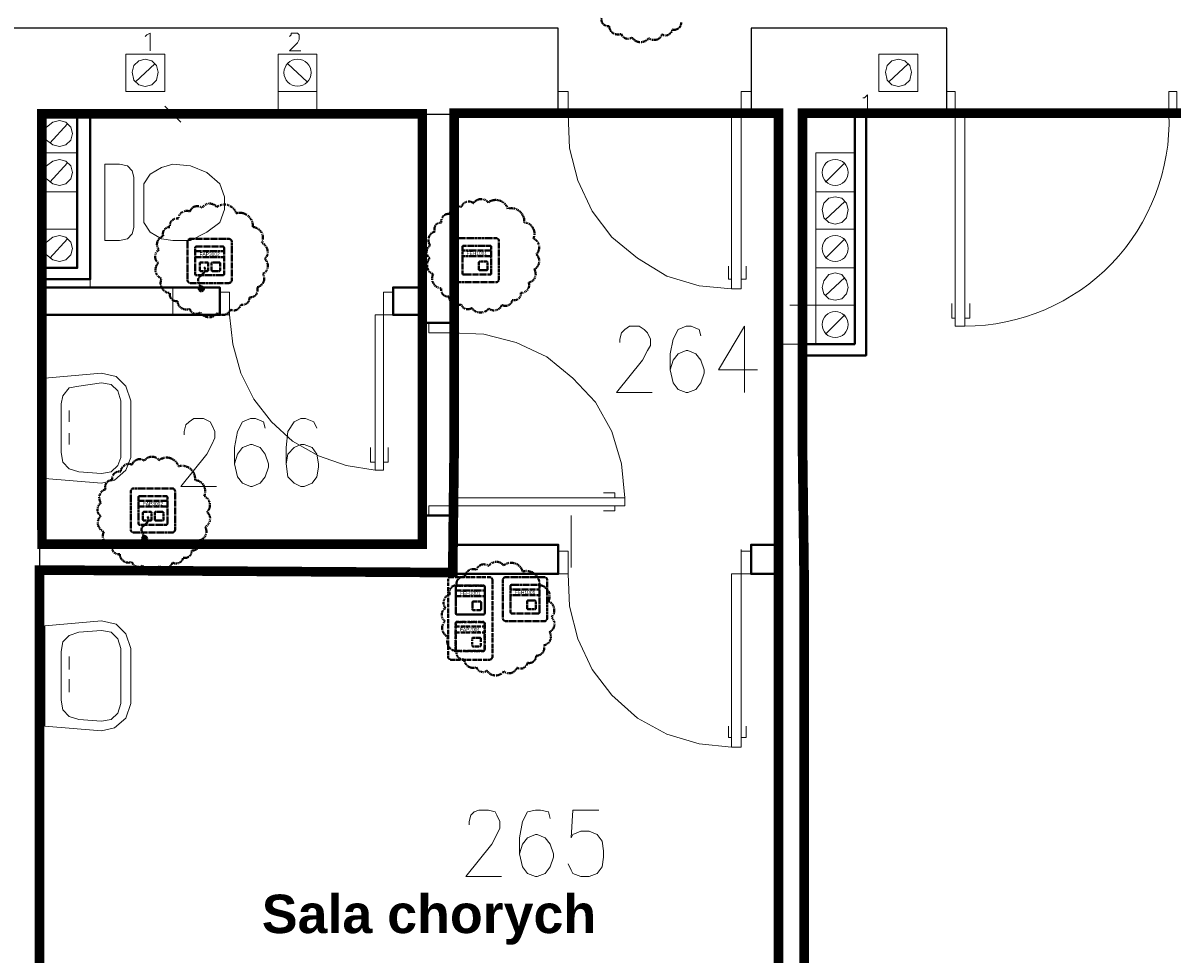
# Model space of a CAD drawing. Header units: millimetres. Extents: x 1 to 17496, y 1 to 30809.
# Tile 133 of 256: x 6300 to 6898, y 20970 to 21455. Entities that reach past the tile are written whole.
import ezdxf
from ezdxf.enums import TextEntityAlignment as Align

# ---------------------------------------------------------------- set-up
doc = ezdxf.new("R2010")
doc.units = ezdxf.units.MM
doc.linetypes.add('BORDER', pattern=[1.75, 0.5, -0.25, 0.5, -0.25, 0, -0.25])
doc.linetypes.add('CENTER', pattern=[2, 1.25, -0.25, 0.25, -0.25])
for name, color, linetype, lineweight in [('0_Przyz_FAP2001', 1, 'BORDER', 40), ('0_Przyz_FAP3002', 1, 'CENTER', 40), ('0_Przyz_FEH-1001', 1, 'CENTER', 40), ('0_Przyz_nowe', 211, 'BORDER', 40), ('0_Przyz_Ramka x4', 1, 'BORDER', 40), ('0_Przyz_Sala chorych', 5, 'BORDER', 40), ('0_Przyz_WC pacjenta', 30, 'CENTER', 40)]:
    doc.layers.add(name, color=color, linetype=linetype, lineweight=lineweight)
for name, color, linetype in [('2DE_TXTMARK', 41, 'Continuous'), ('2DE_TXTNUM', 11, 'Continuous'), ('PDF _Geometria', 7, 'Continuous')]:
    doc.layers.add(name, color=color, linetype=linetype)
doc.styles.add('arial', font='arialbd.ttf')
doc.styles.add('CP_ATTR', font='ARIAL.TTF')
doc.styles.add('CP_ELATT', font='ARIAL.TTF')

# ---------------------------------------------------------------- blocks, each defined once
blk = doc.blocks.new('2de_abb_sig_045_1psoxj')
blk.add_lwpolyline([(0, 20), (0, 0, 0.414214), (1.5, -1.5), (21.5, -1.5, 0.414214), (23, 0), (23, 20, 0.414214), (21.5, 21.5), (1.5, 21.5, 0.414214)], format="xyb", close=True)
at = {"flags": 128}
for points in [[(4, 3.1), (4, 16.9)], [(4.6, 17.5), (18.4, 17.5)], [(19, 16.9), (19, 3.1)], [(18.4, 2.5), (4.6, 2.5)]]:
    blk.add_lwpolyline(points, dxfattribs=at)
for centre, start, end in [((4.6, 16.9), 90, 180), ((18.4, 16.9), 0, 90), ((4.6, 3.1), 180, 270), ((18.4, 3.1), 270, 0)]:
    blk.add_arc(centre, 0.6, start, end)
at = {"linetype": 'Continuous', "style": 'CP_ATTR', "flags": 9}
for tag in ['NAME', 'ARTICLE', 'MARK2', 'OTHER1', 'PRODUCT-TYPE', 'ORDER-NO', 'PRODUCER', 'VOLTAGE', 'CURRENT', 'POWER', 'CHARACTER', 'IP', 'OTHER', 'LINK', 'WEIGHT', 'NUMBER', 'GROUP', 'FUNCTION', 'EL-STATUS']:
    blk.add_attdef(tag, text='', height=0.00005, dxfattribs=at).set_placement((0, 0), align=Align.MIDDLE_LEFT)
at = {"layer": '2DE_TXTMARK', "linetype": 'ByBlock', "style": 'CP_ATTR', "width": 0.8, "flags": 8}
blk.add_attdef('MARK1', text='', height=1.8, dxfattribs=at).set_placement((11.5, 27), align=Align.CENTER)
at = {"layer": '2DE_TXTNUM', "style": 'CP_ELATT', "width": 0.8}
blk.add_attdef('TAG', text='', height=2.5, dxfattribs=at).set_placement((11.5, 23), align=Align.CENTER)
blk = doc.blocks.new('2de_abb_sig_011_53jswgj')
blk.add_hatch(color=256).paths.add_polyline_path([(4.43, -14.56, 0.52796), (2.73, -13.39, 1.894083)])
for p, q in [((15, 5), (0, 5)), ((15, 2), (0, 2)), ((2.32, -1.2), (2.32, -4.8)), ((6.38, -0.75), (2.76, -0.75)), ((2.77, -5.25), (6.37, -5.25)), ((6.82, -4.8), (6.82, -1.2)), ((6.82, -4.35), (6.82, -4.35)), ((8.47, -1.2), (8.47, -4.8)), ((12.53, -0.75), (8.91, -0.75)), ((8.92, -5.25), (12.52, -5.25)), ((12.97, -4.8), (12.97, -1.2)), ((12.97, -4.35), (12.97, -4.35)), ((1.71, -10.8), (3.18, -14.56)), ((4.46, -6.18), (2.81, -7.85))]:
    blk.add_line(p, q)
at = {"flags": 128}
for points in [[(0, -6.9), (0, 6.9)], [(0.6, 7.5), (14.4, 7.5)], [(15, 6.9), (15, -6.9)], [(14.4, -7.5), (0.6, -7.5)]]:
    blk.add_lwpolyline(points, dxfattribs=at)
blk.add_circle((3.18, -14.56), 1.25)
for centre, radius, start, end in [((0.6, 6.9), 0.6, 90, 180), ((14.4, 6.9), 0.6, 0, 90), ((2.77, -1.2), 0.45, 88.75983, 180), ((2.77, -4.8), 0.45, 180, 270), ((2.77, -4.52), 2.36, 315.55137, 40.26904), ((6.37, -1.2), 0.45, 0, 91.24017), ((6.37, -4.8), 0.45, 270, 0), ((8.92, -1.2), 0.45, 88.75983, 180), ((8.92, -4.8), 0.45, 180, 270), ((12.52, -1.2), 0.45, 0, 91.24017), ((12.52, -4.8), 0.45, 270, 0), ((0.6, -6.9), 0.6, 180, 270), ((3.91, -9.94), 2.36, 117.73799, 201.32906), ((14.4, -6.9), 0.6, 270, 0)]:
    blk.add_arc(centre, radius, start, end)
at = {"linetype": 'Continuous', "style": 'CP_ATTR', "flags": 9}
for tag in ['NAME', 'ARTICLE', 'MARK2', 'OTHER1', 'PRODUCT-TYPE', 'ORDER-NO', 'PRODUCER', 'VOLTAGE', 'CURRENT', 'POWER', 'CHARACTER', 'IP', 'OTHER', 'LINK', 'WEIGHT', 'NUMBER', 'GROUP', 'FUNCTION', 'EL-STATUS']:
    blk.add_attdef(tag, text='', height=0.00005, dxfattribs=at).set_placement((0, -6.9), align=Align.MIDDLE_LEFT)
at = {"layer": '2DE_TXTMARK', "linetype": 'ByBlock', "style": 'CP_ATTR', "width": 0.8, "flags": 8}
blk.add_attdef('MARK1', text='', height=1.8, dxfattribs=at).set_placement((7.5, 3.5), align=Align.MIDDLE_CENTER)
at = {"layer": '2DE_TXTNUM', "style": 'CP_ELATT', "width": 0.8}
blk.add_attdef('TAG', text='', height=2.5, dxfattribs=at).set_placement((7.5, 9), align=Align.CENTER)
blk = doc.blocks.new('2de_abb_sig_001_fzxmh7f')
for p, q in [((15, 5), (0, 5)), ((15, 2), (0, 2)), ((8.57, -1.2), (8.57, -4.8)), ((12.63, -0.75), (9.01, -0.75)), ((9.02, -5.25), (12.62, -5.25)), ((13.07, -4.8), (13.07, -1.2)), ((13.07, -4.35), (13.07, -4.35))]:
    blk.add_line(p, q)
at = {"flags": 128}
for points in [[(0, -6.9), (0, 6.9)], [(0.6, 7.5), (14.4, 7.5)], [(15, 6.9), (15, -6.9)], [(14.4, -7.5), (0.6, -7.5)]]:
    blk.add_lwpolyline(points, dxfattribs=at)
for centre, radius, start, end in [((0.6, 6.9), 0.6, 90, 180), ((14.4, 6.9), 0.6, 0, 90), ((9.02, -1.2), 0.45, 88.75983, 180), ((9.02, -4.8), 0.45, 180, 270), ((12.62, -1.2), 0.45, 0, 91.24017), ((12.62, -4.8), 0.45, 270, 0), ((0.6, -6.9), 0.6, 180, 270), ((14.4, -6.9), 0.6, 270, 0)]:
    blk.add_arc(centre, radius, start, end)
at = {"linetype": 'Continuous', "style": 'CP_ATTR', "flags": 9}
for tag in ['NAME', 'ARTICLE', 'MARK2', 'OTHER1', 'PRODUCT-TYPE', 'ORDER-NO', 'PRODUCER', 'VOLTAGE', 'CURRENT', 'POWER', 'CHARACTER', 'IP', 'OTHER', 'LINK', 'WEIGHT', 'NUMBER', 'GROUP', 'FUNCTION', 'EL-STATUS']:
    blk.add_attdef(tag, text='', height=0.00005, dxfattribs=at).set_placement((0, -6.9), align=Align.MIDDLE_LEFT)
at = {"layer": '2DE_TXTMARK', "linetype": 'ByBlock', "style": 'CP_ATTR', "width": 0.8, "flags": 8}
blk.add_attdef('MARK1', text='', height=1.8, dxfattribs=at).set_placement((7.5, 3.5), align=Align.MIDDLE_CENTER)
at = {"layer": '2DE_TXTNUM', "style": 'CP_ELATT', "width": 0.8}
blk.add_attdef('TAG', text='', height=2.5, dxfattribs=at).set_placement((7.5, 9), align=Align.CENTER)
blk = doc.blocks.new('2de_abb_sig_046_18mvjo')
blk.add_lwpolyline([(0, 40), (0, 0, 0.414214), (1.5, -1.5), (21.5, -1.5, 0.414214), (23, 0), (23, 40, 0.414214), (21.5, 41.5), (1.5, 41.5, 0.414214)], format="xyb", close=True)
at = {"flags": 128}
for points in [[(4, 22.6), (4, 36.4)], [(4.6, 37), (18.4, 37)], [(19, 36.4), (19, 22.6)], [(18.4, 22), (4.6, 22)], [(4.6, 18), (18.4, 18)], [(4, 3.6), (4, 17.4)], [(19, 17.4), (19, 3.6)], [(18.4, 3), (4.6, 3)]]:
    blk.add_lwpolyline(points, dxfattribs=at)
for centre, start, end in [((4.6, 36.4), 90, 180), ((18.4, 36.4), 0, 90), ((4.6, 22.6), 180, 270), ((4.6, 17.4), 90, 180), ((18.4, 22.6), 270, 0), ((18.4, 17.4), 0, 90), ((4.6, 3.6), 180, 270), ((18.4, 3.6), 270, 0)]:
    blk.add_arc(centre, 0.6, start, end)
at = {"linetype": 'Continuous', "style": 'CP_ATTR', "flags": 9}
for tag in ['NAME', 'ARTICLE', 'MARK2', 'OTHER1', 'PRODUCT-TYPE', 'ORDER-NO', 'PRODUCER', 'VOLTAGE', 'CURRENT', 'POWER', 'CHARACTER', 'IP', 'OTHER', 'LINK', 'WEIGHT', 'NUMBER', 'GROUP', 'FUNCTION', 'EL-STATUS']:
    blk.add_attdef(tag, text='', height=0.00005, dxfattribs=at).set_placement((0, 0), align=Align.MIDDLE_LEFT)
at = {"layer": '2DE_TXTMARK', "linetype": 'ByBlock', "style": 'CP_ATTR', "width": 0.8, "flags": 8}
blk.add_attdef('MARK1', text='', height=1.8, dxfattribs=at).set_placement((11.5, 47), align=Align.CENTER)
at = {"layer": '2DE_TXTNUM', "style": 'CP_ELATT', "width": 0.8}
blk.add_attdef('TAG', text='', height=2.5, dxfattribs=at).set_placement((11.5, 43), align=Align.CENTER)
blk = doc.blocks.new('2de_abb_sig_010_fzx1zps')
for p, q in [((15, 5), (0, 5)), ((15, 2), (0, 2)), ((8.57, -1.2), (8.57, -4.8)), ((12.63, -0.75), (9.01, -0.75)), ((9.02, -5.25), (12.62, -5.25)), ((13.07, -4.8), (13.07, -1.2)), ((13.07, -4.35), (13.07, -4.35))]:
    blk.add_line(p, q)
at = {"flags": 128}
for points in [[(0, -6.9), (0, 6.9)], [(0.6, 7.5), (14.4, 7.5)], [(15, 6.9), (15, -6.9)], [(14.4, -7.5), (0.6, -7.5)]]:
    blk.add_lwpolyline(points, dxfattribs=at)
for centre, radius, start, end in [((0.6, 6.9), 0.6, 90, 180), ((14.4, 6.9), 0.6, 0, 90), ((9.02, -1.2), 0.45, 88.75983, 180), ((9.02, -4.8), 0.45, 180, 270), ((12.62, -1.2), 0.45, 0, 91.24017), ((12.62, -4.8), 0.45, 270, 0), ((0.6, -6.9), 0.6, 180, 270), ((14.4, -6.9), 0.6, 270, 0)]:
    blk.add_arc(centre, radius, start, end)
at = {"linetype": 'Continuous', "style": 'CP_ATTR', "flags": 9}
for tag in ['NAME', 'ARTICLE', 'MARK2', 'OTHER1', 'PRODUCT-TYPE', 'ORDER-NO', 'PRODUCER', 'VOLTAGE', 'CURRENT', 'POWER', 'CHARACTER', 'IP', 'OTHER', 'LINK', 'WEIGHT', 'NUMBER', 'GROUP', 'FUNCTION', 'EL-STATUS']:
    blk.add_attdef(tag, text='', height=0.00005, dxfattribs=at).set_placement((0, -6.9), align=Align.MIDDLE_LEFT)
at = {"layer": '2DE_TXTMARK', "linetype": 'ByBlock', "style": 'CP_ATTR', "width": 0.8, "flags": 8}
blk.add_attdef('MARK1', text='', height=1.8, dxfattribs=at).set_placement((7.5, 3.5), align=Align.MIDDLE_CENTER)
at = {"layer": '2DE_TXTNUM', "style": 'CP_ELATT', "width": 0.8}
blk.add_attdef('TAG', text='', height=2.5, dxfattribs=at).set_placement((7.5, 9), align=Align.CENTER)

msp = doc.modelspace()

# ---------------------------------------------------------------- linework, layer by layer
at = {"layer": '0_Przyz_nowe', "color": 5}
msp.add_lwpolyline([(6641.79, 21454.84, -0.5206), (6637.29, 21451.14, -0.5206), (6637.29, 21451.14, -0.5206), (6631.85, 21448.6, -0.5206), (6631.85, 21448.6, -0.5206), (6625.02, 21446.72, -0.5206), (6625.02, 21446.72, -0.5206), (6616.24, 21447.01, -0.5206), (6616.24, 21447.01, -0.5206), (6610.73, 21448.89, -0.5206), (6610.73, 21448.89, -0.5206), (6604.34, 21452.96, -0.5206), (6604.34, 21452.96, -0.5206), (6600.37, 21457.14, -0.5206)], format="xyb", dxfattribs=at)
for points in [[(6551.61, 21357.96, -0.5206), (6560.25, 21350.85, -0.5206), (6560.25, 21350.85, -0.5206), (6564.97, 21342.5, -0.5206), (6564.97, 21342.5, -0.5206), (6566.49, 21334.16, -0.5206), (6566.49, 21334.16, -0.5206), (6565.47, 21326.4, -0.5206), (6565.47, 21326.4, -0.5206), (6562.57, 21319.5, -0.5206), (6562.57, 21319.5, -0.5206), (6558.51, 21314.13, -0.5206), (6558.51, 21314.13, -0.5206), (6554.01, 21310.43, -0.5206), (6554.01, 21310.43, -0.5206), (6548.57, 21307.89, -0.5206), (6548.57, 21307.89, -0.5206), (6541.75, 21306.01, -0.5206), (6541.75, 21306.01, -0.5206), (6532.97, 21306.3, -0.5206), (6532.97, 21306.3, -0.5206), (6527.45, 21308.18, -0.5206), (6527.45, 21308.18, -0.5206), (6521.07, 21312.25, -0.5206), (6521.07, 21312.25, -0.5206), (6517.09, 21316.43, -0.5206), (6517.09, 21316.43, -0.5206), (6512.79, 21323.88, -0.5206), (6512.79, 21323.88, -0.5206), (6511.05, 21332.15, -0.5206), (6511.05, 21332.15, -0.5206), (6511.34, 21338.9, -0.5206), (6511.34, 21338.9, -0.5206), (6513.66, 21346.08, -0.5206), (6513.66, 21346.08, -0.5206), (6517.15, 21350.8, -0.5206), (6517.15, 21350.8, -0.5206), (6521.57, 21355.22, -0.5206), (6521.57, 21355.22, -0.5206), (6527.52, 21358.85, -0.5206), (6527.52, 21358.85, -0.5206), (6533.91, 21360.81, -0.5206), (6533.91, 21360.81, -0.5206), (6541.53, 21361.17, -0.5206), (6541.53, 21361.17, -0.5206)], [(6410.44, 21355.58, -0.5206), (6419.08, 21348.47, -0.5206), (6419.08, 21348.47, -0.5206), (6423.79, 21340.13, -0.5206), (6423.79, 21340.13, -0.5206), (6425.32, 21331.78, -0.5206), (6425.32, 21331.78, -0.5206), (6424.3, 21324.02, -0.5206), (6424.3, 21324.02, -0.5206), (6421.4, 21317.13, -0.5206), (6421.4, 21317.13, -0.5206), (6417.33, 21311.76, -0.5206), (6417.33, 21311.76, -0.5206), (6412.84, 21308.06, -0.5206), (6412.84, 21308.06, -0.5206), (6407.39, 21305.52, -0.5206), (6407.39, 21305.52, -0.5206), (6400.57, 21303.63, -0.5206), (6400.57, 21303.63, -0.5206), (6391.79, 21303.92, -0.5206), (6391.79, 21303.92, -0.5206), (6386.28, 21305.81, -0.5206), (6386.28, 21305.81, -0.5206), (6379.89, 21309.87, -0.5206), (6379.89, 21309.87, -0.5206), (6375.92, 21314.05, -0.5206), (6375.92, 21314.05, -0.5206), (6371.62, 21321.5, -0.5206), (6371.62, 21321.5, -0.5206), (6369.88, 21329.77, -0.5206), (6369.88, 21329.77, -0.5206), (6370.17, 21336.52, -0.5206), (6370.17, 21336.52, -0.5206), (6372.49, 21343.7, -0.5206), (6372.49, 21343.7, -0.5206), (6375.97, 21348.42, -0.5206), (6375.97, 21348.42, -0.5206), (6380.4, 21352.85, -0.5206), (6380.4, 21352.85, -0.5206), (6386.35, 21356.48, -0.5206), (6386.35, 21356.48, -0.5206), (6392.73, 21358.43, -0.5206), (6392.73, 21358.43, -0.5206), (6400.35, 21358.8, -0.5206), (6400.35, 21358.8, -0.5206)], [(6380.42, 21223.92, -0.5206), (6389.06, 21216.81, -0.5206), (6389.06, 21216.81, -0.5206), (6393.77, 21208.46, -0.5206), (6393.77, 21208.46, -0.5206), (6395.3, 21200.12, -0.5206), (6395.3, 21200.12, -0.5206), (6394.28, 21192.36, -0.5206), (6394.28, 21192.36, -0.5206), (6391.38, 21185.46, -0.5206), (6391.38, 21185.46, -0.5206), (6387.32, 21180.09, -0.5206), (6387.32, 21180.09, -0.5206), (6382.82, 21176.39, -0.5206), (6382.82, 21176.39, -0.5206), (6377.37, 21173.85, -0.5206), (6377.37, 21173.85, -0.5206), (6370.55, 21171.97, -0.5206), (6370.55, 21171.97, -0.5206), (6361.77, 21172.26, -0.5206), (6361.77, 21172.26, -0.5206), (6356.26, 21174.14, -0.5206), (6356.26, 21174.14, -0.5206), (6349.87, 21178.21, -0.5206), (6349.87, 21178.21, -0.5206), (6345.9, 21182.39, -0.5206), (6345.9, 21182.39, -0.5206), (6341.6, 21189.84, -0.5206), (6341.6, 21189.84, -0.5206), (6339.86, 21198.11, -0.5206), (6339.86, 21198.11, -0.5206), (6340.15, 21204.86, -0.5206), (6340.15, 21204.86, -0.5206), (6342.47, 21212.04, -0.5206), (6342.47, 21212.04, -0.5206), (6345.95, 21216.76, -0.5206), (6345.95, 21216.76, -0.5206), (6350.38, 21221.18, -0.5206), (6350.38, 21221.18, -0.5206), (6356.33, 21224.81, -0.5206), (6356.33, 21224.81, -0.5206), (6362.72, 21226.77, -0.5206), (6362.72, 21226.77, -0.5206), (6370.33, 21227.13, -0.5206), (6370.33, 21227.13, -0.5206)], [(6559.5, 21169.23, -0.5206), (6568.13, 21162.12, -0.5206), (6568.13, 21162.12, -0.5206), (6572.85, 21153.78, -0.5206), (6572.85, 21153.78, -0.5206), (6574.37, 21145.43, -0.5206), (6574.37, 21145.43, -0.5206), (6573.36, 21137.67, -0.5206), (6573.36, 21137.67, -0.5206), (6570.45, 21130.78, -0.5206), (6570.45, 21130.78, -0.5206), (6566.39, 21125.41, -0.5206), (6566.39, 21125.41, -0.5206), (6561.89, 21121.71, -0.5206), (6561.89, 21121.71, -0.5206), (6556.45, 21119.17, -0.5206), (6556.45, 21119.17, -0.5206), (6549.63, 21117.28, -0.5206), (6549.63, 21117.28, -0.5206), (6540.85, 21117.57, -0.5206), (6540.85, 21117.57, -0.5206), (6535.34, 21119.46, -0.5206), (6535.34, 21119.46, -0.5206), (6528.95, 21123.52, -0.5206), (6528.95, 21123.52, -0.5206), (6524.98, 21127.7, -0.5206), (6524.98, 21127.7, -0.5206), (6520.68, 21135.15, -0.5206), (6520.68, 21135.15, -0.5206), (6518.93, 21143.42, -0.5206), (6518.93, 21143.42, -0.5206), (6519.22, 21150.17, -0.5206), (6519.22, 21150.17, -0.5206), (6521.55, 21157.35, -0.5206), (6521.55, 21157.35, -0.5206), (6525.03, 21162.07, -0.5206), (6525.03, 21162.07, -0.5206), (6529.46, 21166.5, -0.5206), (6529.46, 21166.5, -0.5206), (6535.41, 21170.12, -0.5206), (6535.41, 21170.12, -0.5206), (6541.79, 21172.08, -0.5206), (6541.79, 21172.08, -0.5206), (6549.41, 21172.45, -0.5206), (6549.41, 21172.45, -0.5206)]]:
    msp.add_lwpolyline(points, format="xyb", close=True, dxfattribs=at)
at = {"layer": '0_Przyz_Sala chorych', "ltscale": 500, "const_width": 5}
for points in [[(6692.43, 21407.65), (6523.8, 21407.65), (6523.8, 21236.03), (6523.04, 21168.65), (6308.19, 21169.97), (6308.19, 20735.63), (6692.41, 20735.63)], [(7486.16, 21407.65), (6704.91, 21407.65), (6704.91, 21236.03), (6705.73, 21168.65), (6705.73, 21169.97), (6705.73, 20735.63), (7486.14, 20735.63)]]:
    msp.add_lwpolyline(points, close=True, dxfattribs=at)
at = {"layer": '0_Przyz_WC pacjenta', "ltscale": 500, "const_width": 5}
msp.add_lwpolyline([(6309.38, 21407.36), (6507.23, 21407.36), (6507.23, 21183.38), (6309.44, 21183.38)], close=True, dxfattribs=at)
at = {"layer": 'PDF _Geometria', "lineweight": 25}
for points in [[(6326.94, 20737.58), (6308.41, 20737.58), (6308.41, 21407.14), (6577.93, 21407.14), (6577.93, 21451.78), (6235.98, 21451.78), (6235.98, 20934.66), (6206.51, 20934.66), (6206.51, 20863.07), (6279.78, 20863.07), (6279.78, 21451.78)], [(6725.32, 20737.58), (6705.1, 20737.58), (6705.1, 21407.14), (6780.06, 21407.14), (6780.06, 21451.78), (6678.15, 21451.78), (6678.15, 21407.14), (6693.31, 21407.14), (6693.31, 20737.58), (6671.41, 20737.58)]]:
    msp.add_lwpolyline(points, dxfattribs=at)
at = {"layer": 'PDF _Geometria', "lineweight": 18}
for points in [[(6363.16, 21447.57), (6364, 21448.41), (6365.69, 21449.26), (6365.69, 21439.99)], [(6438.12, 21447.57), (6438.96, 21448.41), (6438.96, 21449.26), (6442.33, 21449.26), (6443.17, 21448.41), (6443.17, 21445.89), (6442.33, 21444.2), (6438.12, 21439.99), (6444.01, 21439.99)], [(6358.11, 21423.99), (6368.21, 21433.25)], [(6447.38, 21423.99), (6437.27, 21433.25)], [(6749.74, 21423.99), (6759.85, 21433.25)], [(6452.43, 21418.94), (6452.43, 21407.14), (6432.22, 21407.14), (6432.22, 21418.94)], [(6736.26, 21415.57), (6737.11, 21415.57), (6738.79, 21417.25), (6738.79, 21407.14)], [(6381.69, 21402.93), (6373.27, 21411.36)], [(6386.74, 21407.14), (6369.05, 21407.14)], [(6582.98, 21407.14), (6583.82, 21389.46), (6588.03, 21372.61), (6595.61, 21356.61), (6605.72, 21343.14), (6619.2, 21332.19), (6634.36, 21322.92), (6651.2, 21317.87), (6668.04, 21316.18)], [(6774.16, 21407.14), (6755.64, 21407.14)], [(6313.47, 21391.98), (6322.73, 21402.09)], [(6313.47, 21371.77), (6322.73, 21381.88)], [(6716.89, 21371.77), (6727, 21381.88)], [(6716.89, 21352.4), (6727, 21361.66)], [(6313.47, 21332.19), (6322.73, 21342.29)], [(6716.89, 21332.19), (6727, 21342.29)], [(6668.04, 21321.24), (6666.36, 21321.24), (6666.36, 21327.98)], [(6673.1, 21321.24), (6675.62, 21321.24), (6675.62, 21327.98)], [(6334.52, 21321.24), (6334.52, 21317.03)], [(6716.89, 21312.82), (6727, 21322.08)], [(6377.48, 21302.71), (6377.48, 21317.03), (6377.48, 21302.71)], [(6711.84, 21307.76), (6698.36, 21307.76)], [(6784.27, 21301.02), (6782.59, 21301.02), (6782.59, 21308.6)], [(6789.32, 21301.02), (6791.85, 21301.02), (6791.85, 21308.6)], [(6406.95, 21302.71), (6408.64, 21287.55), (6412.85, 21272.39), (6419.59, 21258.91), (6428.85, 21247.12), (6439.8, 21237.02), (6453.28, 21229.44), (6467.59, 21224.38), (6482.75, 21221.86)], [(6716.89, 21292.6), (6727, 21302.71)], [(6609.93, 21288.39), (6609.93, 21290.08), (6610.77, 21293.44), (6612.46, 21295.13), (6614.98, 21296.81), (6620.04, 21296.81), (6622.56, 21295.13), (6624.25, 21293.44), (6625.93, 21290.08), (6625.93, 21286.71), (6624.25, 21284.18), (6621.72, 21279.13), (6608.25, 21262.28), (6626.78, 21262.28)], [(6652.04, 21291.76), (6651.2, 21295.13), (6646.99, 21296.81), (6644.46, 21296.81), (6640.25, 21295.13), (6637.72, 21290.08), (6636.04, 21282.5), (6636.04, 21274.07), (6637.72, 21267.34), (6640.25, 21263.97), (6644.46, 21262.28), (6645.3, 21262.28), (6649.52, 21263.97), (6652.04, 21267.34), (6653.73, 21272.39), (6653.73, 21274.07), (6652.04, 21279.13), (6649.52, 21282.5), (6645.3, 21284.18), (6644.46, 21284.18), (6640.25, 21282.5), (6637.72, 21279.13), (6636.04, 21274.07)], [(6674.78, 21262.28), (6674.78, 21296.81), (6661.31, 21274.07), (6681.52, 21274.07)], [(6522.34, 21293.44), (6539.18, 21292.6), (6556.03, 21288.39), (6572.03, 21280.81), (6585.51, 21269.86), (6597.3, 21257.23), (6605.72, 21242.07), (6610.77, 21225.22), (6612.46, 21207.54)], [(6711.84, 21287.55), (6693.31, 21287.55), (6693.31, 21267.34)], [(6705.1, 21285.02), (6705.1, 21267.34)], [(6323.57, 21253.02), (6323.57, 21247.12)], [(6383.37, 21240.38), (6383.37, 21242.07), (6384.21, 21245.44), (6385.9, 21247.12), (6388.43, 21248.81), (6393.48, 21248.81), (6396.85, 21247.12), (6397.69, 21245.44), (6399.37, 21242.07), (6399.37, 21238.7), (6397.69, 21235.33), (6395.16, 21230.28), (6381.69, 21213.43), (6400.22, 21213.43)], [(6425.48, 21243.75), (6424.64, 21247.12), (6420.43, 21248.81), (6417.9, 21248.81), (6413.69, 21247.12), (6411.17, 21242.07), (6409.48, 21233.65), (6409.48, 21225.22), (6411.17, 21218.49), (6413.69, 21215.12), (6417.9, 21213.43), (6418.75, 21213.43), (6422.96, 21215.12), (6425.48, 21218.49), (6427.17, 21223.54), (6427.17, 21225.22), (6425.48, 21230.28), (6422.96, 21233.65), (6418.75, 21235.33), (6417.9, 21235.33), (6413.69, 21233.65), (6411.17, 21230.28), (6409.48, 21225.22)], [(6452.43, 21243.75), (6450.75, 21247.12), (6446.54, 21248.81), (6444.01, 21248.81), (6440.64, 21247.12), (6437.27, 21242.07), (6436.43, 21233.65), (6436.43, 21225.22), (6437.27, 21218.49), (6440.64, 21215.12), (6444.01, 21213.43), (6445.7, 21213.43), (6449.91, 21215.12), (6452.43, 21218.49), (6453.28, 21223.54), (6453.28, 21225.22), (6452.43, 21230.28), (6449.91, 21233.65), (6445.7, 21235.33), (6444.01, 21235.33), (6440.64, 21233.65), (6437.27, 21230.28), (6436.43, 21225.22)], [(6323.57, 21235.33), (6323.57, 21241.23)], [(6482.75, 21226.07), (6480.23, 21226.07), (6480.23, 21233.65)], [(6486.97, 21226.07), (6489.49, 21226.07), (6489.49, 21233.65)], [(6607.4, 21207.54), (6607.4, 21210.06), (6601.51, 21210.06)], [(6607.4, 21203.33), (6607.4, 21200.8), (6601.51, 21200.8)], [(6584.66, 21198.27), (6584.66, 21183.11), (6584.66, 21198.27)], [(6584.66, 21194.9), (6584.66, 21189.01), (6584.66, 21177.22), (6584.66, 21171.32)], [(6584.66, 21189.01), (6584.66, 21177.22)], [(6693.31, 21188.17), (6693.31, 21167.95)], [(6673.1, 21180.59), (6673.1, 21167.95)], [(6582.98, 21167.95), (6583.82, 21151.11), (6588.03, 21134.26), (6595.61, 21118.26), (6605.72, 21104.79), (6619.2, 21092.99), (6634.36, 21084.57), (6651.2, 21079.52), (6668.04, 21077.83)], [(6308.41, 21140.16), (6308.41, 21122.47)], [(6693.31, 21140.16), (6693.31, 21122.47)], [(6323.57, 21125), (6323.57, 21118.26)], [(6323.57, 21106.47), (6323.57, 21113.21)], [(6668.04, 21082.89), (6666.36, 21082.89), (6666.36, 21088.78)], [(6673.1, 21082.89), (6675.62, 21082.89), (6675.62, 21088.78)], [(6531.6, 21037.41), (6531.6, 21039.09), (6532.45, 21042.46), (6534.13, 21044.15), (6536.66, 21044.99), (6541.71, 21044.99), (6545.08, 21044.15), (6545.92, 21042.46), (6547.61, 21039.09), (6547.61, 21035.72), (6545.92, 21032.35), (6543.4, 21027.3), (6529.92, 21010.46), (6548.45, 21010.46)], [(6573.72, 21040.78), (6572.87, 21044.15), (6568.66, 21044.99), (6566.14, 21044.99), (6561.92, 21044.15), (6559.4, 21039.09), (6557.71, 21030.67), (6557.71, 21022.25), (6559.4, 21015.51), (6561.92, 21012.14), (6566.14, 21010.46), (6566.98, 21010.46), (6571.19, 21012.14), (6573.72, 21015.51), (6575.4, 21020.56), (6575.4, 21022.25), (6573.72, 21027.3), (6571.19, 21030.67), (6566.98, 21032.35), (6566.14, 21032.35), (6561.92, 21030.67), (6559.4, 21027.3), (6557.71, 21022.25)], [(6598.98, 21044.99), (6585.51, 21044.99), (6584.66, 21030.67), (6585.51, 21032.35), (6589.72, 21034.04), (6593.93, 21034.04), (6598.14, 21032.35), (6600.67, 21028.99), (6601.51, 21023.93), (6601.51, 21020.56), (6600.67, 21015.51), (6598.14, 21012.14), (6593.93, 21010.46), (6589.72, 21010.46), (6585.51, 21012.14), (6584.66, 21013.83), (6582.98, 21017.19)]]:
    msp.add_lwpolyline(points, dxfattribs=at)
for points in [[(6373.27, 21418.94), (6373.27, 21438.31), (6353.05, 21438.31), (6353.05, 21418.94)], [(6369.9, 21429.04), (6369.05, 21432.41), (6366.53, 21434.94), (6363.16, 21435.78), (6359.79, 21434.94), (6357.26, 21432.41), (6356.42, 21429.04), (6357.26, 21424.83), (6359.79, 21422.3), (6363.16, 21421.46), (6366.53, 21422.3), (6369.05, 21424.83)], [(6452.43, 21418.94), (6452.43, 21438.31), (6432.22, 21438.31), (6432.22, 21418.94)], [(6764.9, 21418.94), (6764.9, 21438.31), (6744.69, 21438.31), (6744.69, 21418.94)], [(6761.53, 21429.04), (6760.69, 21432.41), (6758.16, 21434.94), (6754.79, 21435.78), (6751.42, 21434.94), (6748.9, 21432.41), (6748.06, 21429.04), (6748.9, 21424.83), (6751.42, 21422.3), (6754.79, 21421.46), (6758.16, 21422.3), (6760.69, 21424.83)], [(6582.98, 21407.14), (6582.98, 21418.94), (6577.93, 21418.94), (6577.93, 21407.14)], [(6668.04, 21316.18), (6668.04, 21407.14), (6678.15, 21407.14), (6678.15, 21418.94), (6673.1, 21418.94), (6673.1, 21316.18)], [(6789.32, 21296.81), (6789.32, 21407.14), (6780.06, 21407.14), (6780.06, 21418.94), (6784.27, 21418.94), (6784.27, 21296.81)], [(6899.66, 21407.14), (6899.66, 21418.94), (6895.44, 21418.94), (6895.44, 21407.14)], [(6327.79, 21386.93), (6327.79, 21407.14), (6308.41, 21407.14), (6308.41, 21386.93)], [(6325.26, 21397.04), (6324.42, 21400.41), (6321.89, 21402.93), (6318.52, 21403.78), (6315.15, 21402.93), (6311.78, 21400.41), (6310.94, 21397.04), (6311.78, 21393.67), (6315.15, 21391.14), (6318.52, 21390.3), (6321.89, 21391.14), (6324.42, 21393.67)], [(6327.79, 21366.72), (6327.79, 21386.93), (6308.41, 21386.93), (6308.41, 21366.72)], [(6732.05, 21366.72), (6732.05, 21386.93), (6711.84, 21386.93), (6711.84, 21366.72)], [(6325.26, 21376.82), (6324.42, 21380.19), (6321.89, 21382.72), (6318.52, 21383.56), (6315.15, 21382.72), (6311.78, 21380.19), (6310.94, 21376.82), (6311.78, 21373.46), (6315.15, 21370.93), (6318.52, 21370.09), (6321.89, 21370.93), (6324.42, 21373.46)], [(6349.68, 21341.45), (6342.1, 21341.45), (6342.1, 21381.04), (6349.68, 21381.04), (6353.89, 21380.19), (6356.42, 21377.67), (6357.26, 21374.3), (6357.26, 21348.19), (6356.42, 21344.82), (6353.89, 21342.29)], [(6362.32, 21350.72), (6362.32, 21370.93), (6365.69, 21375.98), (6371.58, 21379.35), (6377.48, 21381.04), (6386.74, 21380.19), (6395.16, 21376.82), (6401.9, 21370.93), (6404.43, 21364.19), (6404.43, 21357.45), (6401.9, 21350.72), (6395.16, 21345.66), (6386.74, 21341.45), (6377.48, 21341.45), (6371.58, 21342.29), (6365.69, 21345.66)], [(6732.05, 21347.35), (6732.05, 21366.72), (6711.84, 21366.72), (6711.84, 21347.35)], [(6728.68, 21357.45), (6727.84, 21360.82), (6725.32, 21363.35), (6721.95, 21364.19), (6718.58, 21363.35), (6716.05, 21360.82), (6715.21, 21357.45), (6716.05, 21353.24), (6718.58, 21350.72), (6721.95, 21349.87), (6725.32, 21350.72), (6727.84, 21353.24)], [(6327.79, 21327.13), (6327.79, 21347.35), (6308.41, 21347.35), (6308.41, 21327.13)], [(6325.26, 21337.24), (6324.42, 21340.61), (6321.89, 21343.14), (6318.52, 21343.98), (6315.15, 21343.14), (6311.78, 21340.61), (6310.94, 21337.24), (6311.78, 21333.87), (6315.15, 21331.34), (6318.52, 21330.5), (6321.89, 21331.34), (6324.42, 21333.87)], [(6732.05, 21327.13), (6732.05, 21347.35), (6711.84, 21347.35), (6711.84, 21327.13)], [(6732.05, 21307.76), (6732.05, 21327.13), (6711.84, 21327.13), (6711.84, 21307.76)], [(6728.68, 21317.03), (6727.84, 21320.4), (6725.32, 21323.76), (6721.95, 21324.61), (6718.58, 21323.76), (6716.05, 21320.4), (6715.21, 21317.03), (6716.05, 21313.66), (6718.58, 21311.13), (6721.95, 21310.29), (6725.32, 21311.13), (6727.84, 21313.66)], [(6386.74, 21317.03), (6369.05, 21317.03)], [(6406.95, 21302.71), (6406.95, 21314.5), (6401.9, 21314.5), (6401.9, 21302.71)], [(6482.75, 21221.86), (6482.75, 21302.71), (6492.02, 21302.71), (6492.02, 21314.5), (6486.97, 21314.5), (6486.97, 21221.86)], [(6732.05, 21287.55), (6732.05, 21307.76), (6711.84, 21307.76), (6711.84, 21287.55)], [(6369.05, 21302.71), (6386.74, 21302.71)], [(6522.34, 21293.44), (6522.34, 21298.5), (6510.55, 21298.5), (6510.55, 21293.44)], [(6310.94, 21217.64), (6340.42, 21215.12), (6347.16, 21216.8), (6353.05, 21221.86), (6355.58, 21228.59), (6355.58, 21258.07), (6353.05, 21265.65), (6348, 21270.7), (6340.42, 21272.39), (6310.94, 21269.86)], [(6319.36, 21231.12), (6319.36, 21256.39), (6320.21, 21260.6), (6323.57, 21264.81), (6328.63, 21265.65), (6340.42, 21267.34), (6345.47, 21266.49), (6348.84, 21263.12), (6350.53, 21258.07), (6350.53, 21228.59), (6348.84, 21224.38), (6345.47, 21221.01), (6340.42, 21220.17), (6328.63, 21221.01), (6323.57, 21222.7), (6320.21, 21226.07)], [(6612.46, 21207.54), (6522.34, 21207.54), (6522.34, 21198.27), (6510.55, 21198.27), (6510.55, 21203.33), (6612.46, 21203.33)], [(6386.74, 21183.11), (6369.05, 21183.11)], [(6582.98, 21167.95), (6582.98, 21179.74), (6577.93, 21179.74), (6577.93, 21167.95)], [(6668.04, 21077.83), (6668.04, 21167.95), (6678.15, 21167.95), (6678.15, 21179.74), (6673.1, 21179.74), (6673.1, 21077.83)], [(6369.05, 21167.95), (6386.74, 21167.95)], [(6310.94, 21088.78), (6340.42, 21086.26), (6347.16, 21087.94), (6353.05, 21092.99), (6355.58, 21100.58), (6355.58, 21129.21), (6353.05, 21136.79), (6348, 21141.84), (6340.42, 21143.53), (6310.94, 21141)], [(6319.36, 21102.26), (6319.36, 21127.53), (6320.21, 21132.58), (6323.57, 21135.95), (6328.63, 21137.63), (6340.42, 21138.48), (6345.47, 21137.63), (6348.84, 21134.26), (6350.53, 21129.21), (6350.53, 21100.58), (6348.84, 21095.52), (6345.47, 21092.15), (6340.42, 21091.31), (6328.63, 21092.15), (6323.57, 21093.84), (6320.21, 21097.21)], [(6308.41, 21119.95), (6308.41, 21102.26)], [(6693.31, 21119.95), (6693.31, 21102.26)], [(6705.1, 21102.26), (6705.1, 21119.95)]]:
    msp.add_lwpolyline(points, close=True, dxfattribs=at)
at = {"layer": 'PDF _Geometria', "lineweight": 40}
for points in [[(6334.52, 21407.14), (6334.52, 21321.24), (6308.41, 21321.24)], [(6327.79, 21407.14), (6327.79, 21327.13), (6308.41, 21327.13)], [(6522.34, 21407.14), (6522.34, 21298.5), (6507.18, 21298.5), (6507.18, 21302.71), (6492.02, 21302.71), (6492.02, 21317.03), (6507.18, 21317.03), (6507.18, 21407.14)], [(6732.05, 21407.14), (6732.05, 21287.55), (6705.1, 21287.55)], [(6737.95, 21407.14), (6737.95, 21281.65), (6705.1, 21281.65)], [(6308.41, 21302.71), (6401.9, 21302.71), (6401.9, 21317.03), (6308.41, 21317.03)], [(6308.41, 21183.11), (6507.18, 21183.11), (6507.18, 21198.27), (6522.34, 21198.27), (6522.34, 21183.11), (6577.93, 21183.11), (6577.93, 21167.95), (6308.41, 21167.95)], [(6693.31, 21167.95), (6678.15, 21167.95), (6678.15, 21183.11), (6693.31, 21183.11)]]:
    msp.add_lwpolyline(points, dxfattribs=at)
at = {"layer": 'PDF _Geometria', "lineweight": 18}
for centre, radius in [((6442.33, 21428.72), 7.06), ((6721.91, 21376.82), 6.77), ((6721.91, 21337.24), 6.77), ((6721.91, 21297.66), 6.77)]:
    msp.add_circle(centre, radius, dxfattribs=at)
msp.add_arc((6789.01, 21403.32), 106.51, 270.17151, 2.05762, dxfattribs=at)

# ---------------------------------------------------------------- block references
at = {"layer": '0_Przyz_FAP2001', "lineweight": -3}
msp.add_blockref('2de_abb_sig_010_fzx1zps', (6524.55, 21135.51), dxfattribs=at).add_auto_attribs({'MARK1': 'FAP2001'})
at = {"layer": '0_Przyz_FAP3002', "lineweight": -3}
for p in [(6385.12, 21320.78), (6355.63, 21190.95)]:
    msp.add_blockref('2de_abb_sig_045_1psoxj', p, dxfattribs=at)
for p in [(6389.12, 21330.78), (6359.63, 21200.95)]:
    msp.add_blockref('2de_abb_sig_011_53jswgj', p, dxfattribs=at).add_auto_attribs({'MARK1': 'FAP3002'})
at = {"layer": '0_Przyz_FEH-1001', "lineweight": -3}
for p in [(6524.08, 21321.17), (6549.14, 21144.81)]:
    msp.add_blockref('2de_abb_sig_045_1psoxj', p, dxfattribs=at)
for p in [(6528.08, 21331.17), (6524.68, 21154.37), (6553.14, 21154.82)]:
    msp.add_blockref('2de_abb_sig_001_fzxmh7f', p, dxfattribs=at).add_auto_attribs({'MARK1': 'FEH1001'})
at = {"layer": '0_Przyz_Ramka x4', "linetype": 'Continuous', "lineweight": 0}
msp.add_blockref('2de_abb_sig_046_18mvjo', (6520.66, 21124.82), dxfattribs=at)

# ---------------------------------------------------------------- texts
at = {"layer": '0_Przyz_Sala chorych', "insert": (6423.73, 21001.08), "char_height": 20, "width": 187.7677, "attachment_point": 1, "style": 'arial'}
msp.add_mtext('Sala chorych', dxfattribs=at)

doc.saveas('drawing.dxf')
